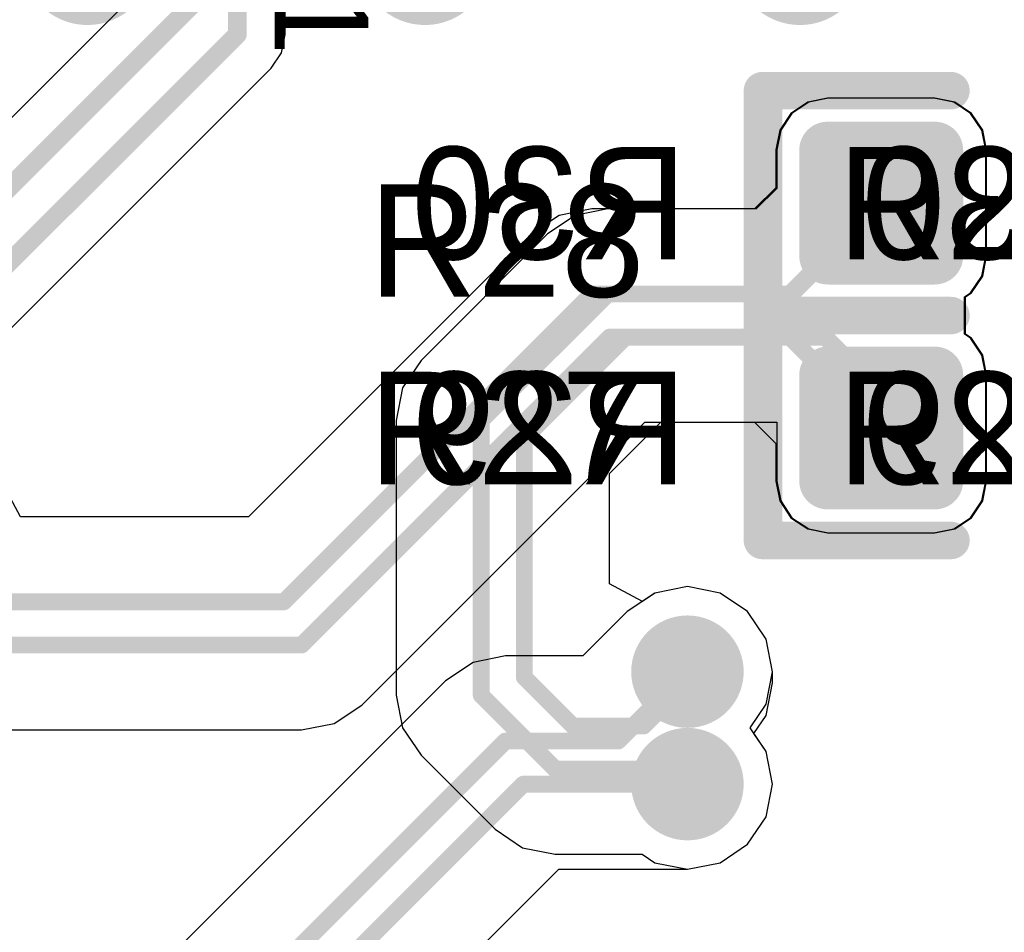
# Model space of a CAD drawing. Header units: millimetres. Extents: x 1.4 to 10.4, y 0 to 10.9.
# Tile 153 of 177: x 8.062 to 8.324, y 4.465 to 4.709. Entities that reach past the tile are written whole.
import ezdxf

# ---------------------------------------------------------------- set-up
doc = ezdxf.new("R2010")
doc.units = ezdxf.units.MM
doc.header["$MEASUREMENT"] = 0
for name, color, linetype in [('BottomLayer', 5, 'Continuous'), ('BottomOverlay', 54, 'Continuous'), ('BottomPaste', 16, 'Continuous'), ('BottomSolder', 6, 'Continuous'), ('DrillDrawing', 1, 'Continuous'), ('DrillGuide', 244, 'Continuous'), ('InternalPlane1', 76, 'Continuous'), ('InternalPlane2', 16, 'Continuous'), ('Mechanical31', 56, 'Continuous'), ('Mechanical32', 56, 'Continuous'), ('MultiLayer', 9, 'Continuous'), ('TopLayer', 1, 'Continuous'), ('TopOverlay', 2, 'Continuous'), ('TopPaste', 8, 'Continuous'), ('TopSolder', 216, 'Continuous')]:
    doc.layers.add(name, color=color, linetype=linetype)

msp = doc.modelspace()

# ---------------------------------------------------------------- linework, layer by layer
at = {"layer": 'BottomLayer'}
for p, q in [((8.13274, 4.705), (8.13274, 4.72972)), ((8.09726, 4.72028), (8.03198, 4.65501)), ((8.13177, 4.70012), (8.13274, 4.705)), ((8.12901, 4.69599), (8.13177, 4.70012)), ((8.05281, 4.61979), (8.12901, 4.69599)), ((8.27234, 4.68693), (8.26786, 4.68394)), ((8.27763, 4.68798), (8.27234, 4.68693)), ((8.30597, 4.68798), (8.27763, 4.68798)), ((8.31126, 4.68693), (8.30597, 4.68798)), ((8.31574, 4.68394), (8.31126, 4.68693)), ((8.26786, 4.68394), (8.26487, 4.67946)), ((8.31873, 4.67946), (8.31574, 4.68394)), ((8.26487, 4.67946), (8.26382, 4.67417)), ((8.31978, 4.67417), (8.31873, 4.67946)), ((8.26382, 4.67417), (8.26382, 4.6639)), ((8.31978, 4.64583), (8.31978, 4.67417)), ((8.26382, 4.6639), (8.25835, 4.65844)), ((8.21875, 4.65844), (8.21007, 4.65671)), ((8.25835, 4.65844), (8.21875, 4.65844)), ((8.21875, 4.65844), (8.21875, 4.65844)), ((8.21007, 4.65671), (8.20271, 4.65179)), ((8.20271, 4.65179), (8.16896, 4.61804)), ((8.20271, 4.65179), (8.20271, 4.65179)), ((8.31873, 4.64054), (8.31978, 4.64583)), ((8.31574, 4.63606), (8.31873, 4.64054)), ((8.31415, 4.635), (8.31574, 4.63606)), ((8.31415, 4.625), (8.31415, 4.635)), ((8.31574, 4.62394), (8.31415, 4.625)), ((8.31873, 4.61946), (8.31574, 4.62394)), ((8.31978, 4.61417), (8.31873, 4.61946)), ((8.16896, 4.61804), (8.16404, 4.61068)), ((8.31978, 4.58583), (8.31978, 4.61417)), ((8.16404, 4.61068), (8.16231, 4.602)), ((8.16231, 4.602), (8.16231, 4.602)), ((8.16231, 4.602), (8.16231, 4.52874)), ((8.21919, 4.58784), (8.23291, 4.60156)), ((8.23291, 4.60156), (8.26382, 4.60156)), ((8.26382, 4.60156), (8.26382, 4.58583)), ((8.21919, 4.55846), (8.21919, 4.58784)), ((8.26382, 4.58583), (8.26487, 4.58054)), ((8.31873, 4.58054), (8.31978, 4.58583)), ((8.26487, 4.58054), (8.26786, 4.57606)), ((8.31574, 4.57606), (8.31873, 4.58054)), ((8.26786, 4.57606), (8.27234, 4.57307)), ((8.31126, 4.57307), (8.31574, 4.57606)), ((8.27234, 4.57307), (8.27763, 4.57202)), ((8.27763, 4.57202), (8.30597, 4.57202)), ((8.30597, 4.57202), (8.31126, 4.57307)), ((8.22801, 4.55375), (8.21919, 4.55846)), ((8.24, 4.55769), (8.23132, 4.55596)), ((8.24868, 4.55596), (8.24, 4.55769)), ((8.23132, 4.55596), (8.22801, 4.55375)), ((8.25604, 4.55104), (8.24868, 4.55596)), ((8.26096, 4.54368), (8.25604, 4.55104)), ((8.26269, 4.535), (8.26096, 4.54368)), ((8.26269, 4.532), (8.26269, 4.535)), ((8.26096, 4.52332), (8.26269, 4.532)), ((8.26269, 4.532), (8.26269, 4.532)), ((8.16231, 4.52874), (8.16231, 4.52874)), ((8.16231, 4.52874), (8.16404, 4.52006)), ((8.25774, 4.5185), (8.26096, 4.52332)), ((8.16404, 4.52006), (8.16896, 4.5127)), ((8.26096, 4.51368), (8.25774, 4.5185)), ((8.26269, 4.505), (8.26096, 4.51368)), ((8.16896, 4.5127), (8.18869, 4.49296)), ((8.26096, 4.49632), (8.26269, 4.505)), ((8.25604, 4.48896), (8.26096, 4.49632)), ((8.18869, 4.49296), (8.1887, 4.49296)), ((8.1887, 4.49296), (8.19605, 4.48804)), ((8.19605, 4.48804), (8.19605, 4.48804)), ((8.19605, 4.48804), (8.19606, 4.48804)), ((8.19606, 4.48804), (8.19606, 4.48804)), ((8.19606, 4.48804), (8.19606, 4.48804)), ((8.19606, 4.48804), (8.19606, 4.48804)), ((8.19606, 4.48804), (8.20474, 4.48631)), ((8.24868, 4.48404), (8.25604, 4.48896)), ((8.20474, 4.48631), (8.20474, 4.48631)), ((8.20474, 4.48631), (8.22792, 4.48631)), ((8.22792, 4.48631), (8.23132, 4.48404)), ((8.23132, 4.48404), (8.24, 4.48231)), ((8.24, 4.48231), (8.24868, 4.48404))]:
    msp.add_line(p, q, dxfattribs=at)
for points, const_width in [([(8.12, 4.705), (8.12, 4.735)], 0.005), ([(7.95, 4.555), (8.11, 4.715)], 0.005), ([(7.96, 4.545), (8.12, 4.705)], 0.005), ([(8.26775, 4.63575), (8.2918, 4.6598)], 0.0045), ([(8.2918, 4.6598), (8.2918, 4.66)], 0.0045), ([(8.185, 4.602), (8.21875, 4.63575)], 0.0045), ([(8.21875, 4.63575), (8.26775, 4.63575)], 0.0045), ([(8.1965, 4.59724), (8.22351, 4.62425)], 0.0045), ([(8.22351, 4.62425), (8.27675, 4.62425)], 0.0045), ([(8.27675, 4.62425), (8.2918, 4.6092)], 0.0045), ([(8.2918, 4.6), (8.2918, 4.6092)], 0.0045), ([(8.185, 4.52874), (8.185, 4.602)], 0.0045), ([(8.1965, 4.5335), (8.1965, 4.59724)], 0.0045), ([(8.24, 4.532), (8.24, 4.535)], 0.0045), ([(8.1965, 4.5335), (8.2095, 4.5205)], 0.0045), ([(8.23225, 4.52425), (8.24, 4.532)], 0.0045), ([(8.185, 4.52874), (8.20474, 4.509)], 0.0045), ([(8.22828, 4.5205), (8.23203, 4.52425)], 0.0045), ([(8.23203, 4.52425), (8.23225, 4.52425)], 0.0045), ([(8.2095, 4.5205), (8.22828, 4.5205)], 0.0045), ([(8.20474, 4.509), (8.236, 4.509)], 0.0045), ([(8.236, 4.509), (8.24, 4.505)], 0.0045)]:
    msp.add_lwpolyline(points, dxfattribs=dict(at, const_width=const_width))
for points, const_width in [([(8.11875, 4.705, 1), (8.12125, 4.705, 1)], 0.0025), ([(8.11875, 4.705, 1), (8.12125, 4.705, 1)], 0.0025), ([(8.27585, 4.67417, 1), (8.2794, 4.67417, 1)], 0.00354), ([(8.3042, 4.67417, 1), (8.30774, 4.67417, 1)], 0.00354), ([(8.29067, 4.66, 1), (8.29292, 4.66, 1)], 0.00225), ([(8.29067, 4.6598, 1), (8.29292, 4.6598, 1)], 0.00225), ([(8.29067, 4.6598, 1), (8.29292, 4.6598, 1)], 0.00225), ([(8.27585, 4.64583, 1), (8.2794, 4.64583, 1)], 0.00354), ([(8.3042, 4.64583, 1), (8.30774, 4.64583, 1)], 0.00354), ([(8.21762, 4.63575, 1), (8.21988, 4.63575, 1)], 0.00225), ([(8.21762, 4.63575, 1), (8.21988, 4.63575, 1)], 0.00225), ([(8.26662, 4.63575, 1), (8.26887, 4.63575, 1)], 0.00225), ([(8.26662, 4.63575, 1), (8.26887, 4.63575, 1)], 0.00225), ([(8.22239, 4.62425, 1), (8.22464, 4.62425, 1)], 0.00225), ([(8.22239, 4.62425, 1), (8.22464, 4.62425, 1)], 0.00225), ([(8.27562, 4.62425, 1), (8.27787, 4.62425, 1)], 0.00225), ([(8.27562, 4.62425, 1), (8.27787, 4.62425, 1)], 0.00225), ([(8.27585, 4.61417, 1), (8.2794, 4.61417, 1)], 0.00354), ([(8.3042, 4.61417, 1), (8.30774, 4.61417, 1)], 0.00354), ([(8.29067, 4.6092, 1), (8.29292, 4.6092, 1)], 0.00225), ([(8.29067, 4.6092, 1), (8.29292, 4.6092, 1)], 0.00225), ([(8.18388, 4.602, 1), (8.18613, 4.602, 1)], 0.00225), ([(8.18388, 4.602, 1), (8.18613, 4.602, 1)], 0.00225), ([(8.29067, 4.6, 1), (8.29292, 4.6, 1)], 0.00225), ([(8.19538, 4.59724, 1), (8.19763, 4.59724, 1)], 0.00225), ([(8.19538, 4.59724, 1), (8.19763, 4.59724, 1)], 0.00225), ([(8.27585, 4.58583, 1), (8.2794, 4.58583, 1)], 0.00354), ([(8.3042, 4.58583, 1), (8.30774, 4.58583, 1)], 0.00354), ([(8.235, 4.535, 1), (8.245, 4.535, 1)], 0.01), ([(8.23888, 4.535, 1), (8.24113, 4.535, 1)], 0.00225), ([(8.19538, 4.5335, 1), (8.19763, 4.5335, 1)], 0.00225), ([(8.19538, 4.5335, 1), (8.19763, 4.5335, 1)], 0.00225), ([(8.23888, 4.532, 1), (8.24113, 4.532, 1)], 0.00225), ([(8.23888, 4.532, 1), (8.24113, 4.532, 1)], 0.00225), ([(8.18388, 4.52874, 1), (8.18613, 4.52874, 1)], 0.00225), ([(8.18388, 4.52874, 1), (8.18613, 4.52874, 1)], 0.00225), ([(8.2309, 4.52425, 1), (8.23315, 4.52425, 1)], 0.00225), ([(8.2309, 4.52425, 1), (8.23315, 4.52425, 1)], 0.00225), ([(8.23113, 4.52425, 1), (8.23338, 4.52425, 1)], 0.00225), ([(8.23113, 4.52425, 1), (8.23338, 4.52425, 1)], 0.00225), ([(8.20838, 4.5205, 1), (8.21063, 4.5205, 1)], 0.00225), ([(8.20838, 4.5205, 1), (8.21063, 4.5205, 1)], 0.00225), ([(8.22715, 4.5205, 1), (8.2294, 4.5205, 1)], 0.00225), ([(8.22715, 4.5205, 1), (8.2294, 4.5205, 1)], 0.00225), ([(8.235, 4.505, 1), (8.245, 4.505, 1)], 0.01), ([(8.20361, 4.509, 1), (8.20586, 4.509, 1)], 0.00225), ([(8.20361, 4.509, 1), (8.20586, 4.509, 1)], 0.00225), ([(8.23488, 4.509, 1), (8.23713, 4.509, 1)], 0.00225), ([(8.23488, 4.509, 1), (8.23713, 4.509, 1)], 0.00225), ([(8.23888, 4.505, 1), (8.24113, 4.505, 1)], 0.00225)]:
    msp.add_lwpolyline(points, format="xyb", close=True, dxfattribs=dict(at, const_width=const_width))
for points in [[(8.27763, 4.64228), (8.30597, 4.64228), (8.27763, 4.67772), (8.30597, 4.67772)], [(8.27408, 4.64583), (8.30952, 4.64583), (8.27408, 4.67417), (8.30952, 4.67417)], [(8.27763, 4.58228), (8.30597, 4.58228), (8.27763, 4.61772), (8.30597, 4.61772)], [(8.27408, 4.58583), (8.30952, 4.58583), (8.27408, 4.61417), (8.30952, 4.61417)]]:
    msp.add_solid(points, dxfattribs=at)
at = {"layer": 'BottomOverlay', "const_width": 0.01}
for points in [[(8.26026, 4.63), (8.26026, 4.69)], [(8.26026, 4.69), (8.31026, 4.69)], [(8.26026, 4.57), (8.26026, 4.63)], [(8.26026, 4.63), (8.31026, 4.63)], [(8.26026, 4.63), (8.31026, 4.63)], [(8.26026, 4.57), (8.31026, 4.57)]]:
    msp.add_lwpolyline(points, dxfattribs=at)
at = {"layer": 'BottomOverlay', "const_width": 0.005}
for points in [[(8.25776, 4.69, 1), (8.26276, 4.69, 1)], [(8.25776, 4.69, 1), (8.26276, 4.69, 1)], [(8.30776, 4.69, 1), (8.31276, 4.69, 1)], [(8.25776, 4.63, 1), (8.26276, 4.63, 1)], [(8.25776, 4.63, 1), (8.26276, 4.63, 1)], [(8.25776, 4.63, 1), (8.26276, 4.63, 1)], [(8.25776, 4.63, 1), (8.26276, 4.63, 1)], [(8.30776, 4.63, 1), (8.31276, 4.63, 1)], [(8.30776, 4.63, 1), (8.31276, 4.63, 1)], [(8.25776, 4.57, 1), (8.26276, 4.57, 1)], [(8.25776, 4.57, 1), (8.26276, 4.57, 1)], [(8.30776, 4.57, 1), (8.31276, 4.57, 1)]]:
    msp.add_lwpolyline(points, format="xyb", close=True, dxfattribs=at)
at = {"layer": 'BottomPaste', "const_width": 0.00354}
for points in [[(8.27585, 4.67417, 1), (8.2794, 4.67417, 1)], [(8.3042, 4.67417, 1), (8.30774, 4.67417, 1)], [(8.27585, 4.64583, 1), (8.2794, 4.64583, 1)], [(8.3042, 4.64583, 1), (8.30774, 4.64583, 1)], [(8.27585, 4.61417, 1), (8.2794, 4.61417, 1)], [(8.3042, 4.61417, 1), (8.30774, 4.61417, 1)], [(8.27585, 4.58583, 1), (8.2794, 4.58583, 1)], [(8.3042, 4.58583, 1), (8.30774, 4.58583, 1)]]:
    msp.add_lwpolyline(points, format="xyb", close=True, dxfattribs=at)
at = {"layer": 'BottomPaste'}
for points in [[(8.27763, 4.64228), (8.30597, 4.64228), (8.27763, 4.67772), (8.30597, 4.67772)], [(8.27408, 4.64583), (8.30952, 4.64583), (8.27408, 4.67417), (8.30952, 4.67417)], [(8.27763, 4.58228), (8.30597, 4.58228), (8.27763, 4.61772), (8.30597, 4.61772)], [(8.27408, 4.58583), (8.30952, 4.58583), (8.27408, 4.61417), (8.30952, 4.61417)]]:
    msp.add_solid(points, dxfattribs=at)
at = {"layer": 'BottomSolder', "const_width": 0.00754}
for points in [[(8.27385, 4.67417, 1), (8.2814, 4.67417, 1)], [(8.3022, 4.67417, 1), (8.30974, 4.67417, 1)], [(8.27385, 4.64583, 1), (8.2814, 4.64583, 1)], [(8.3022, 4.64583, 1), (8.30974, 4.64583, 1)], [(8.27385, 4.61417, 1), (8.2814, 4.61417, 1)], [(8.3022, 4.61417, 1), (8.30974, 4.61417, 1)], [(8.27385, 4.58583, 1), (8.2814, 4.58583, 1)], [(8.3022, 4.58583, 1), (8.30974, 4.58583, 1)]]:
    msp.add_lwpolyline(points, format="xyb", close=True, dxfattribs=at)
at = {"layer": 'BottomSolder'}
for points in [[(8.27763, 4.63828), (8.30597, 4.63828), (8.27763, 4.68172), (8.30597, 4.68172)], [(8.27008, 4.64583), (8.31352, 4.64583), (8.27008, 4.67417), (8.31352, 4.67417)], [(8.27763, 4.57828), (8.30597, 4.57828), (8.27763, 4.62172), (8.30597, 4.62172)], [(8.27008, 4.58583), (8.31352, 4.58583), (8.27008, 4.61417), (8.31352, 4.61417)]]:
    msp.add_solid(points, dxfattribs=at)
at = {"layer": 'DrillDrawing', "const_width": 0.005}
for points in [[(8.2375, 4.535, 1), (8.2425, 4.535, 1)], [(8.2375, 4.505, 1), (8.2425, 4.505, 1)]]:
    msp.add_lwpolyline(points, format="xyb", close=True, dxfattribs=at)
at = {"layer": 'DrillGuide', "const_width": 0.005}
for points in [[(8.2375, 4.535, 1), (8.2425, 4.535, 1)], [(8.2375, 4.505, 1), (8.2425, 4.505, 1)]]:
    msp.add_lwpolyline(points, format="xyb", close=True, dxfattribs=at)
at = {"layer": 'InternalPlane1', "const_width": 0.015}
for points in [[(8.2325, 4.535, 1), (8.2475, 4.535, 1)], [(8.2325, 4.505, 1), (8.2475, 4.505, 1)]]:
    msp.add_lwpolyline(points, format="xyb", close=True, dxfattribs=at)
at = {"layer": 'InternalPlane2'}
for points, const_width in [([(8.07125, 4.725, 1), (8.08875, 4.725, 1)], 0.0175), ([(8.16125, 4.725, 1), (8.17875, 4.725, 1)], 0.0175), ([(8.26125, 4.725, 1), (8.27875, 4.725, 1)], 0.0175), ([(8.2325, 4.535, 1), (8.2475, 4.535, 1)], 0.015), ([(8.2325, 4.505, 1), (8.2475, 4.505, 1)], 0.015)]:
    msp.add_lwpolyline(points, format="xyb", close=True, dxfattribs=dict(at, const_width=const_width))
at = {"layer": 'MultiLayer', "const_width": 0.01}
for points in [[(8.235, 4.535, 1), (8.245, 4.535, 1)], [(8.235, 4.505, 1), (8.245, 4.505, 1)]]:
    msp.add_lwpolyline(points, format="xyb", close=True, dxfattribs=at)
at = {"layer": 'TopLayer'}
for p, q in [((8.27208, 4.68693), (8.2676, 4.68394)), ((8.27736, 4.68798), (8.27208, 4.68693)), ((8.30571, 4.68798), (8.27736, 4.68798)), ((8.31099, 4.68693), (8.30571, 4.68798)), ((8.31547, 4.68394), (8.31099, 4.68693)), ((8.2676, 4.68394), (8.2646, 4.67946)), ((8.31847, 4.67946), (8.31547, 4.68394)), ((8.2646, 4.67946), (8.26355, 4.67417)), ((8.31952, 4.67417), (8.31847, 4.67946)), ((8.26355, 4.67417), (8.26355, 4.6641)), ((8.31952, 4.64583), (8.31952, 4.67417)), ((8.26355, 4.6641), (8.25789, 4.65844)), ((8.21449, 4.65844), (8.20581, 4.65671)), ((8.25789, 4.65844), (8.21449, 4.65844)), ((8.21449, 4.65844), (8.21449, 4.65844)), ((8.20581, 4.65671), (8.19845, 4.65179)), ((8.19844, 4.65179), (8.12297, 4.57632)), ((8.19845, 4.65179), (8.19844, 4.65179)), ((8.31847, 4.64054), (8.31952, 4.64583)), ((8.31547, 4.63606), (8.31847, 4.64054)), ((8.31388, 4.635), (8.31547, 4.63606)), ((8.31388, 4.625), (8.31388, 4.635)), ((8.31547, 4.62394), (8.31388, 4.625)), ((8.31847, 4.61946), (8.31547, 4.62394)), ((8.31952, 4.61417), (8.31847, 4.61946)), ((8.31952, 4.58583), (8.31952, 4.61417)), ((8.15317, 4.52609), (8.22865, 4.60156)), ((8.22865, 4.60156), (8.25789, 4.60156)), ((8.25789, 4.60156), (8.26355, 4.5959)), ((8.26355, 4.5959), (8.26355, 4.58583)), ((8.06218, 4.57632), (8.05746, 4.58514)), ((8.26355, 4.58583), (8.2646, 4.58054)), ((8.31847, 4.58054), (8.31952, 4.58583)), ((8.2646, 4.58054), (8.2676, 4.57606)), ((8.31547, 4.57606), (8.31847, 4.58054)), ((8.12297, 4.57632), (8.06218, 4.57632)), ((8.2676, 4.57606), (8.27208, 4.57307)), ((8.31099, 4.57307), (8.31547, 4.57606)), ((8.27208, 4.57307), (8.27736, 4.57202)), ((8.27736, 4.57202), (8.30571, 4.57202)), ((8.30571, 4.57202), (8.31099, 4.57307)), ((8.24, 4.55769), (8.23132, 4.55596)), ((8.24868, 4.55596), (8.24, 4.55769)), ((8.23132, 4.55596), (8.22396, 4.55104)), ((8.25604, 4.55104), (8.24868, 4.55596)), ((8.22396, 4.55104), (8.2121, 4.53919)), ((8.26096, 4.54368), (8.25604, 4.55104)), ((8.26269, 4.535), (8.26096, 4.54368)), ((8.18282, 4.53746), (8.17546, 4.53254)), ((8.1915, 4.53919), (8.18282, 4.53746)), ((8.2121, 4.53919), (8.1915, 4.53919)), ((8.26096, 4.52632), (8.26269, 4.535)), ((8.17546, 4.53254), (7.9956, 4.35269)), ((8.17546, 4.53254), (8.17546, 4.53254)), ((8.25674, 4.52), (8.26096, 4.52632)), ((8.14581, 4.52117), (8.15317, 4.52609)), ((8.13713, 4.51945), (8.14581, 4.52117)), ((8.03197, 4.51945), (8.13713, 4.51945)), ((8.13713, 4.51945), (8.13713, 4.51945)), ((8.26096, 4.51368), (8.25674, 4.52)), ((8.26269, 4.505), (8.26096, 4.51368)), ((8.26096, 4.49632), (8.26269, 4.505)), ((8.25604, 4.48896), (8.26096, 4.49632)), ((8.24868, 4.48404), (8.25604, 4.48896)), ((8.0258, 4.30246), (8.20566, 4.48231)), ((8.20566, 4.48231), (8.24, 4.48231)), ((8.24, 4.48231), (8.24868, 4.48404))]:
    msp.add_line(p, q, dxfattribs=at)
for points, const_width in [([(8.27559, 4.67417, 1), (8.27913, 4.67417, 1)], 0.00354), ([(8.30394, 4.67417, 1), (8.30748, 4.67417, 1)], 0.00354), ([(8.29041, 4.66, 1), (8.29266, 4.66, 1)], 0.00225), ([(8.27559, 4.64583, 1), (8.27913, 4.64583, 1)], 0.00354), ([(8.30394, 4.64583, 1), (8.30748, 4.64583, 1)], 0.00354), ([(8.21336, 4.63575, 1), (8.21561, 4.63575, 1)], 0.00225), ([(8.21336, 4.63575, 1), (8.21561, 4.63575, 1)], 0.00225), ([(8.26616, 4.63575, 1), (8.26841, 4.63575, 1)], 0.00225), ([(8.26616, 4.63575, 1), (8.26841, 4.63575, 1)], 0.00225), ([(8.21813, 4.62425, 1), (8.22038, 4.62425, 1)], 0.00225), ([(8.21813, 4.62425, 1), (8.22038, 4.62425, 1)], 0.00225), ([(8.26616, 4.62425, 1), (8.26841, 4.62425, 1)], 0.00225), ([(8.26616, 4.62425, 1), (8.26841, 4.62425, 1)], 0.00225), ([(8.27559, 4.61417, 1), (8.27913, 4.61417, 1)], 0.00354), ([(8.30394, 4.61417, 1), (8.30748, 4.61417, 1)], 0.00354), ([(8.29041, 4.6, 1), (8.29266, 4.6, 1)], 0.00225), ([(8.27559, 4.58583, 1), (8.27913, 4.58583, 1)], 0.00354), ([(8.30394, 4.58583, 1), (8.30748, 4.58583, 1)], 0.00354), ([(8.13124, 4.55363, 1), (8.13349, 4.55363, 1)], 0.00225), ([(8.13124, 4.55363, 1), (8.13349, 4.55363, 1)], 0.00225), ([(8.235, 4.535, 1), (8.245, 4.535, 1)], 0.01), ([(8.13601, 4.54213, 1), (8.13826, 4.54213, 1)], 0.00225), ([(8.13601, 4.54213, 1), (8.13826, 4.54213, 1)], 0.00225), ([(8.23888, 4.535, 1), (8.24113, 4.535, 1)], 0.00225), ([(8.19037, 4.5165, 1), (8.19262, 4.5165, 1)], 0.00225), ([(8.19037, 4.5165, 1), (8.19262, 4.5165, 1)], 0.00225), ([(8.22038, 4.5165, 1), (8.22263, 4.5165, 1)], 0.00225), ([(8.22038, 4.5165, 1), (8.22263, 4.5165, 1)], 0.00225), ([(8.235, 4.505, 1), (8.245, 4.505, 1)], 0.01), ([(8.19514, 4.505, 1), (8.19739, 4.505, 1)], 0.00225), ([(8.19514, 4.505, 1), (8.19739, 4.505, 1)], 0.00225), ([(8.23888, 4.505, 1), (8.24113, 4.505, 1)], 0.00225)]:
    msp.add_lwpolyline(points, format="xyb", close=True, dxfattribs=dict(at, const_width=const_width))
at = {"layer": 'TopLayer', "const_width": 0.0045}
for points in [[(8.26729, 4.63575), (8.29154, 4.66)], [(8.13237, 4.55363), (8.21449, 4.63575)], [(8.21449, 4.63575), (8.26729, 4.63575)], [(8.13713, 4.54213), (8.21925, 4.62425)], [(8.21925, 4.62425), (8.26729, 4.62425)], [(8.26729, 4.62425), (8.29154, 4.6)], [(7.92537, 4.55363), (8.13237, 4.55363)], [(7.93013, 4.54213), (8.13713, 4.54213)], [(8.2215, 4.5165), (8.24, 4.535)], [(8.005, 4.33), (8.1915, 4.5165)], [(8.1915, 4.5165), (8.2215, 4.5165)], [(8.00976, 4.3185), (8.19626, 4.505)], [(8.19626, 4.505), (8.24, 4.505)]]:
    msp.add_lwpolyline(points, dxfattribs=at)
at = {"layer": 'TopLayer'}
for points in [[(8.27736, 4.64228), (8.30571, 4.64228), (8.27736, 4.67772), (8.30571, 4.67772)], [(8.27382, 4.64583), (8.30925, 4.64583), (8.27382, 4.67417), (8.30925, 4.67417)], [(8.27736, 4.58228), (8.30571, 4.58228), (8.27736, 4.61772), (8.30571, 4.61772)], [(8.27382, 4.58583), (8.30925, 4.58583), (8.27382, 4.61417), (8.30925, 4.61417)]]:
    msp.add_solid(points, dxfattribs=at)
at = {"layer": 'TopOverlay', "const_width": 0.01}
for points in [[(8.26, 4.69), (8.31, 4.69)], [(8.26, 4.63), (8.26, 4.69)], [(8.26, 4.63), (8.31, 4.63)], [(8.26, 4.57), (8.26, 4.63)], [(8.26, 4.63), (8.31, 4.63)], [(8.26, 4.57), (8.31, 4.57)]]:
    msp.add_lwpolyline(points, dxfattribs=at)
at = {"layer": 'TopOverlay', "const_width": 0.005}
for points in [[(8.2575, 4.69, 1), (8.2625, 4.69, 1)], [(8.2575, 4.69, 1), (8.2625, 4.69, 1)], [(8.3075, 4.69, 1), (8.3125, 4.69, 1)], [(8.2575, 4.63, 1), (8.2625, 4.63, 1)], [(8.2575, 4.63, 1), (8.2625, 4.63, 1)], [(8.2575, 4.63, 1), (8.2625, 4.63, 1)], [(8.2575, 4.63, 1), (8.2625, 4.63, 1)], [(8.3075, 4.63, 1), (8.3125, 4.63, 1)], [(8.3075, 4.63, 1), (8.3125, 4.63, 1)], [(8.2575, 4.57, 1), (8.2625, 4.57, 1)], [(8.2575, 4.57, 1), (8.2625, 4.57, 1)], [(8.3075, 4.57, 1), (8.3125, 4.57, 1)]]:
    msp.add_lwpolyline(points, format="xyb", close=True, dxfattribs=at)
at = {"layer": 'TopPaste', "const_width": 0.00354}
for points in [[(8.27559, 4.67417, 1), (8.27913, 4.67417, 1)], [(8.30394, 4.67417, 1), (8.30748, 4.67417, 1)], [(8.27559, 4.64583, 1), (8.27913, 4.64583, 1)], [(8.30394, 4.64583, 1), (8.30748, 4.64583, 1)], [(8.27559, 4.61417, 1), (8.27913, 4.61417, 1)], [(8.30394, 4.61417, 1), (8.30748, 4.61417, 1)], [(8.27559, 4.58583, 1), (8.27913, 4.58583, 1)], [(8.30394, 4.58583, 1), (8.30748, 4.58583, 1)]]:
    msp.add_lwpolyline(points, format="xyb", close=True, dxfattribs=at)
at = {"layer": 'TopPaste'}
for points in [[(8.27736, 4.64228), (8.30571, 4.64228), (8.27736, 4.67772), (8.30571, 4.67772)], [(8.27382, 4.64583), (8.30925, 4.64583), (8.27382, 4.67417), (8.30925, 4.67417)], [(8.27736, 4.58228), (8.30571, 4.58228), (8.27736, 4.61772), (8.30571, 4.61772)], [(8.27382, 4.58583), (8.30925, 4.58583), (8.27382, 4.61417), (8.30925, 4.61417)]]:
    msp.add_solid(points, dxfattribs=at)
at = {"layer": 'TopSolder', "const_width": 0.00754}
for points in [[(8.27359, 4.67417, 1), (8.28113, 4.67417, 1)], [(8.30194, 4.67417, 1), (8.30948, 4.67417, 1)], [(8.27359, 4.64583, 1), (8.28113, 4.64583, 1)], [(8.30194, 4.64583, 1), (8.30948, 4.64583, 1)], [(8.27359, 4.61417, 1), (8.28113, 4.61417, 1)], [(8.30194, 4.61417, 1), (8.30948, 4.61417, 1)], [(8.27359, 4.58583, 1), (8.28113, 4.58583, 1)], [(8.30194, 4.58583, 1), (8.30948, 4.58583, 1)]]:
    msp.add_lwpolyline(points, format="xyb", close=True, dxfattribs=at)
at = {"layer": 'TopSolder'}
for points in [[(8.27736, 4.63828), (8.30571, 4.63828), (8.27736, 4.68172), (8.30571, 4.68172)], [(8.26982, 4.64583), (8.31325, 4.64583), (8.26982, 4.67417), (8.31325, 4.67417)], [(8.27736, 4.57828), (8.30571, 4.57828), (8.27736, 4.62172), (8.30571, 4.62172)], [(8.26982, 4.58583), (8.31325, 4.58583), (8.26982, 4.61417), (8.31325, 4.61417)]]:
    msp.add_solid(points, dxfattribs=at)

# ---------------------------------------------------------------- texts
at = {"layer": 'BottomOverlay', "text_generation_flag": 2}
for s, p in [('R30', (8.24, 4.645)), ('R29', (8.24, 4.585))]:
    msp.add_text(s, height=0.03, rotation=360, dxfattribs=at).set_placement(p)
at = {"layer": 'Mechanical31'}
for s, p in [('R28', (8.28, 4.645)), ('R27', (8.28, 4.585))]:
    msp.add_text(s, height=0.03, rotation=360, dxfattribs=at).set_placement(p)
at = {"layer": 'Mechanical32', "text_generation_flag": 2}
for s, p in [('R30', (8.36, 4.645)), ('R29', (8.36, 4.585))]:
    msp.add_text(s, height=0.03, rotation=360, dxfattribs=at).set_placement(p)
at = {"layer": 'TopOverlay'}
for s, height, rotation, p in [('41', 0.025, 270, (8.12992, 4.7367)), ('R28', 0.03, 360, (8.155, 4.635)), ('R27', 0.03, 360, (8.155, 4.585))]:
    msp.add_text(s, height=height, rotation=rotation, dxfattribs=at).set_placement(p)

doc.saveas('drawing.dxf')
